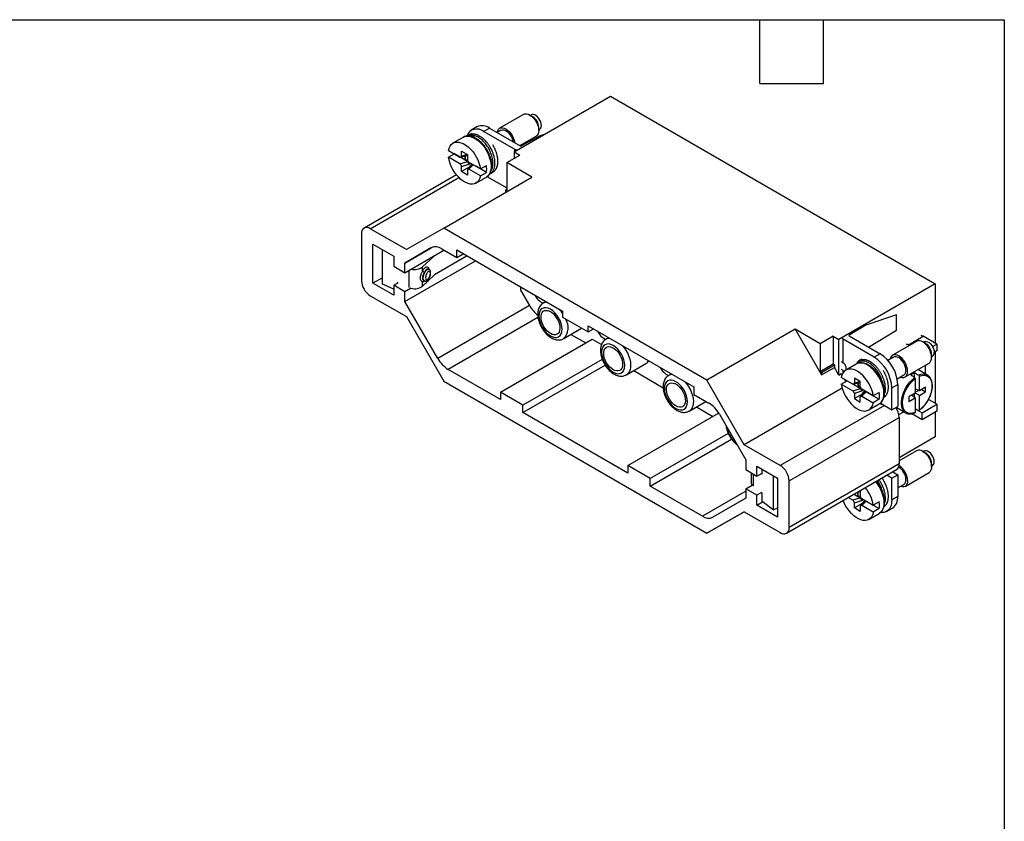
# Model space of a CAD drawing. Header units: millimetres. Extents: x 6 to 273, y 6 to 210.
# Tile 4 of 4: x 155 to 273, y 114 to 210. Entities that reach past the tile are written whole.
import ezdxf

# ---------------------------------------------------------------- set-up
doc = ezdxf.new("R2010")
doc.units = ezdxf.units.MM
doc.linetypes.add('SLD-Solid', pattern=[0])
doc.layers.add('TEXT', color=140, linetype='SLD-Solid', lineweight=25)

msp = doc.modelspace()

# ---------------------------------------------------------------- linework, layer by layer
for p, q in [((214.459, 193.768), (225.985, 200.421)), ((225.985, 200.421), (264.805, 178.011)), ((215.601, 198.236), (212.731, 196.58)), ((216.705, 197.958), (216.351, 198.162)), ((216.517, 198.188), (216.412, 198.127)), ((210.025, 196.749), (209.318, 196.341)), ((210.818, 196.192), (211.525, 196.601)), ((211.525, 196.601), (215.203, 194.477)), ((217.412, 196.325), (217.412, 196.733)), ((208.394, 195.519), (207.157, 194.805)), ((209.084, 195.788), (209.103, 195.801)), ((209.351, 195.956), (209.098, 195.81)), ((214.496, 194.069), (210.818, 196.192)), ((212.869, 196.341), (212.421, 196.083)), ((215.147, 194.51), (217.101, 195.638)), ((217.446, 195.633), (215.343, 194.476)), ((217.412, 196.395), (217.517, 196.456)), ((217.945, 195.78), (217.446, 195.633)), ((217.446, 195.633), (217.565, 195.561)), ((206.619, 193.935), (207.995, 193.141)), ((207.327, 193.527), (206.619, 193.119)), ((207.995, 192.325), (206.619, 193.119)), ((208.602, 192.79), (207.327, 193.527)), ((208.111, 193.12), (208.885, 193.378)), ((208.178, 193.852), (208.885, 193.444)), ((208.178, 193.24), (208.178, 193.852)), ((208.851, 193.464), (208.178, 193.24)), ((208.602, 192.79), (208.602, 193.284)), ((208.621, 193.29), (208.621, 192.801)), ((208.885, 193.444), (208.885, 192.831)), ((213.575, 192.482), (215.131, 193.38)), ((214.459, 193.768), (215.131, 193.38)), ((214.459, 193.768), (214.459, 192.992)), ((214.496, 194.069), (214.496, 193.789)), ((207.995, 192.325), (208.892, 192.623)), ((208.178, 192.015), (209.046, 192.304)), ((208.178, 191.402), (208.178, 192.015)), ((209.093, 191.931), (208.178, 191.402)), ((208.602, 192.79), (208.621, 192.801)), ((208.892, 192.623), (208.602, 192.79)), ((208.621, 192.801), (208.885, 192.842)), ((208.948, 192.642), (208.902, 192.615)), ((209.417, 192.203), (208.919, 191.705)), ((209.046, 192.304), (209.245, 192.419)), ((209.068, 192.522), (210.444, 191.728)), ((209.068, 191.705), (209.586, 192.223)), ((209.41, 192.325), (209.093, 191.931)), ((209.093, 191.931), (209.125, 191.912)), ((209.474, 192.287), (209.411, 192.197)), ((209.572, 192.228), (209.574, 192.23)), ((209.875, 192.056), (209.586, 192.223)), ((211.151, 191.319), (209.875, 192.056)), ((209.875, 192.056), (209.875, 192.056)), ((210.444, 191.728), (211.151, 192.136)), ((216.581, 190.747), (213.575, 192.482)), ((213.575, 192.482), (213.575, 189.134)), ((207.567, 191.03), (196.527, 184.657)), ((197.277, 184.582), (207.867, 190.696)), ((206.045, 184.665), (216.581, 190.747)), ((208.885, 190.994), (208.178, 191.402)), ((208.885, 191.607), (208.885, 190.994)), ((210.444, 190.911), (209.068, 191.705)), ((209.906, 190.041), (211.144, 190.756)), ((210.444, 190.911), (211.151, 191.319)), ((211.22, 190.82), (213.575, 189.46)), ((211.535, 191.097), (211.889, 191.301)), ((213.434, 189.216), (213.575, 189.297)), ((213.434, 189.216), (213.434, 188.931)), ((213.434, 189.216), (213.575, 189.134)), ((196.216, 183.97), (196.216, 178.417)), ((201.59, 182.092), (197.277, 184.582)), ((206.045, 184.665), (201.59, 182.092)), ((237.511, 166.5), (206.045, 184.665)), ((197.595, 182.725), (200.07, 181.296)), ((197.595, 178.07), (197.595, 182.725)), ((198.727, 177.952), (198.727, 182.071)), ((200.07, 181.296), (200.07, 180.112)), ((204.59, 182.323), (201.413, 180.489)), ((201.413, 180.489), (204.564, 182.309)), ((201.413, 179.336), (206.081, 182.031)), ((203.526, 180.024), (204.97, 181.39)), ((208.839, 181.337), (204.959, 179.097)), ((205.814, 182.185), (207.6, 181.154)), ((207.6, 182.052), (220.258, 174.745)), ((207.6, 181.154), (207.6, 182.052)), ((207.6, 181.154), (208.378, 181.603)), ((200.07, 180.112), (201.413, 179.336)), ((201.413, 175.898), (209.837, 180.761)), ((201.413, 179.336), (201.413, 180.489)), ((201.931, 177.563), (201.931, 179.636)), ((203.526, 179.541), (203.526, 180.024)), ((204.959, 179.093), (203.526, 177.738)), ((204.249, 179.76), (204.206, 179.775)), ((204.249, 179.76), (204.256, 179.757)), ((198.727, 178.724), (197.595, 178.07)), ((200.07, 176.642), (197.595, 178.07)), ((200.07, 177.377), (198.727, 177.952)), ((200.07, 177.826), (200.602, 178.133)), ((200.07, 177.826), (200.07, 176.642)), ((201.413, 177.05), (200.07, 177.826)), ((200.598, 178.131), (200.494, 178.175)), ((200.494, 178.175), (200.494, 178.07)), ((203.526, 177.738), (203.526, 178.222)), ((203.7, 178.361), (203.69, 178.361)), ((203.704, 178.361), (203.7, 178.361)), ((203.702, 178.362), (203.75, 178.345)), ((264.805, 178.011), (253.279, 171.357)), ((264.805, 178.011), (264.805, 170.903)), ((197.277, 176.58), (201.59, 174.09)), ((202.168, 177.486), (201.413, 177.05)), ((201.413, 175.898), (201.413, 177.05)), ((215.237, 177.643), (215.237, 177.265)), ((215.237, 177.265), (216.302, 175.42)), ((205.342, 169.093), (201.413, 175.898)), ((216.302, 175.42), (205.342, 169.093)), ((218.269, 175.893), (217.937, 175.702)), ((220.258, 174.745), (220.258, 174.01)), ((260.174, 174.313), (256.517, 173.077)), ((260.137, 174.332), (260.174, 174.313)), ((260.174, 172.475), (260.174, 174.313)), ((201.59, 174.09), (206.045, 166.374)), ((217.317, 173.964), (206.592, 167.773)), ((220.258, 174.01), (223.298, 172.255)), ((223.298, 172.99), (235.955, 165.683)), ((223.298, 172.255), (223.298, 172.99)), ((256.517, 173.077), (254.513, 171.863)), ((256.517, 173.077), (256.389, 173.148)), ((220.386, 171.458), (222.532, 172.697)), ((221.258, 171.961), (223.015, 170.947)), ((223.298, 172.255), (223.935, 172.622)), ((248.047, 172.582), (237.511, 166.5)), ((248.047, 172.582), (251.193, 167.132)), ((251.052, 170.847), (248.047, 172.582)), ((254.513, 171.863), (254.513, 171.784)), ((256.827, 170.448), (260.174, 172.475)), ((212.833, 165.068), (223.793, 171.396)), ((223.793, 171.396), (224.908, 170.752)), ((225.764, 171.566), (225.432, 171.375)), ((252.608, 171.745), (251.052, 170.847)), ((251.052, 170.847), (251.052, 167.499)), ((252.608, 171.745), (253.279, 171.357)), ((252.608, 171.745), (252.608, 168.397)), ((253.279, 167.111), (253.279, 171.357)), ((257.487, 169.251), (253.808, 171.375)), ((253.808, 168.558), (253.808, 171.375)), ((254.515, 171.783), (258.194, 169.659)), ((262.553, 171.131), (259.683, 169.475)), ((261.588, 170.72), (263.356, 171.74)), ((261.588, 170.72), (261.714, 170.647)), ((263.657, 170.853), (263.303, 171.057)), ((264.982, 170.801), (263.356, 171.74)), ((263.469, 171.083), (263.364, 171.022)), ((264.469, 170.505), (264.982, 170.801)), ((264.982, 170.801), (264.982, 169.985)), ((258.194, 169.659), (257.487, 169.251)), ((264.364, 169.22), (264.364, 169.628)), ((264.982, 169.985), (264.676, 169.808)), ((264.805, 169.883), (264.805, 163.718)), ((224.991, 168.985), (215.52, 163.517)), ((215.52, 162.619), (225.344, 168.291)), ((227.882, 167.131), (230.215, 168.478)), ((252.608, 168.397), (251.052, 167.499)), ((251.193, 167.418), (252.749, 168.316)), ((252.749, 168.316), (252.608, 168.397)), ((252.749, 168.316), (252.749, 168.03)), ((253.808, 168.558), (253.88, 168.516)), ((255.346, 168.414), (254.109, 167.7)), ((255.387, 168.437), (255.346, 168.414)), ((255.753, 168.847), (255.772, 168.86)), ((256.02, 169.015), (255.767, 168.868)), ((259.821, 169.237), (259.147, 168.848)), ((261.183, 166.877), (264.053, 168.533)), ((263.639, 168.167), (263.629, 168.288)), ((264.364, 169.29), (264.469, 169.351)), ((212.833, 164.17), (206.592, 167.773)), ((228.753, 167.634), (232.277, 165.6)), ((233.259, 167.239), (232.927, 167.048)), ((251.193, 167.418), (251.052, 167.499)), ((251.193, 167.132), (252.749, 168.03)), ((251.193, 167.418), (251.193, 167.132)), ((253.279, 167.111), (252.749, 168.03)), ((253.279, 167.111), (253.562, 167.275)), ((253.649, 167.124), (253.562, 167.275)), ((253.88, 167.577), (253.81, 167.618)), ((253.81, 167.428), (253.81, 167.618)), ((253.88, 167.577), (254.093, 167.699)), ((253.922, 167.558), (253.88, 167.577)), ((254.093, 167.699), (254.092, 167.69)), ((254.093, 168.148), (254.093, 167.699)), ((260.245, 166.652), (261.046, 167.115)), ((262.301, 166.826), (262.301, 167.36)), ((263.878, 167.093), (262.717, 167.762)), ((263.639, 168.167), (263.59, 168.266)), ((263.639, 167.231), (263.639, 168.167)), ((206.045, 166.374), (237.511, 148.209)), ((241.966, 158.784), (237.511, 166.5)), ((254.947, 166.036), (253.571, 166.83)), ((253.571, 166.014), (254.278, 166.422)), ((253.571, 166.014), (254.947, 165.22)), ((254.11, 166.325), (253.942, 166.616)), ((254.278, 166.422), (255.554, 165.686)), ((255.063, 166.016), (255.837, 166.274)), ((255.837, 166.339), (255.13, 166.747)), ((255.13, 166.747), (255.13, 166.135)), ((255.13, 166.135), (255.802, 166.359)), ((255.554, 166.179), (255.554, 165.686)), ((255.573, 166.186), (255.573, 165.696)), ((255.837, 165.727), (255.837, 166.339)), ((259.608, 165.577), (260.315, 165.985)), ((260.315, 165.985), (260.315, 163.372)), ((262.401, 166.678), (262.401, 164.943)), ((262.896, 165.229), (262.896, 166.964)), ((212.833, 165.068), (212.833, 164.17)), ((215.52, 163.517), (212.833, 165.068)), ((235.955, 165.683), (235.955, 164.785)), ((235.955, 164.785), (237.741, 163.754)), ((253.673, 165.543), (241.966, 158.784)), ((254.947, 165.22), (255.843, 165.519)), ((255.998, 165.199), (255.13, 164.91)), ((255.13, 164.91), (255.13, 164.298)), ((256.045, 164.826), (255.13, 164.298)), ((255.573, 165.696), (255.554, 165.686)), ((255.554, 165.686), (255.843, 165.519)), ((255.837, 165.737), (255.573, 165.696)), ((255.854, 165.511), (255.9, 165.537)), ((256.369, 165.098), (255.871, 164.6)), ((256.197, 165.314), (255.998, 165.199)), ((257.396, 164.623), (256.02, 165.417)), ((256.02, 164.6), (256.538, 165.118)), ((256.045, 164.826), (256.361, 165.22)), ((256.077, 164.807), (256.045, 164.826)), ((256.426, 165.182), (256.363, 165.092)), ((256.525, 165.125), (256.524, 165.123)), ((256.538, 165.118), (256.827, 164.951)), ((256.827, 164.951), (258.103, 164.214)), ((256.827, 164.951), (256.827, 164.951)), ((258.103, 165.031), (257.396, 164.623)), ((259.608, 162.964), (259.608, 165.577)), ((262.401, 164.943), (261.659, 164.514)), ((262.301, 164.442), (262.301, 164.885)), ((262.896, 165.229), (262.401, 165.458)), ((262.401, 165.059), (262.785, 165.28)), ((262.896, 164.657), (262.401, 164.943)), ((263.639, 165.657), (262.896, 165.229)), ((262.896, 164.657), (263.639, 165.086)), ((263.143, 165.372), (263.639, 165.086)), ((263.639, 165.086), (263.639, 165.657)), ((235.377, 162.804), (237.382, 163.961)), ((255.13, 164.298), (255.837, 163.889)), ((255.837, 163.889), (255.837, 164.502)), ((256.02, 164.6), (257.396, 163.806)), ((256.858, 162.937), (258.096, 163.651)), ((258.103, 164.214), (257.396, 163.806)), ((258.096, 163.651), (258.139, 163.678)), ((258.172, 163.715), (258.335, 163.621)), ((258.335, 163.699), (259.608, 162.964)), ((258.335, 163.621), (258.335, 163.699)), ((258.402, 163.66), (258.335, 163.621)), ((261.659, 164.514), (261.659, 163.943)), ((261.659, 163.943), (262.401, 164.371)), ((262.401, 164.371), (261.955, 164.686)), ((262.401, 164.371), (262.401, 162.636)), ((262.896, 162.922), (262.896, 164.657)), ((263.214, 162.595), (264.982, 163.616)), ((264.982, 163.616), (263.983, 164.193)), ((264.982, 163.616), (264.982, 162.799)), ((215.52, 162.619), (215.52, 163.517)), ((228.036, 155.394), (215.52, 162.619)), ((228.036, 156.292), (238.91, 162.57)), ((236.248, 163.307), (238.218, 162.17)), ((238.991, 162.434), (242.142, 156.976)), ((258.721, 163.476), (246.279, 156.294)), ((259.608, 162.964), (260.315, 163.372)), ((260.119, 163.259), (261.278, 162.589)), ((260.455, 162.39), (261.039, 162.727)), ((263.214, 161.779), (261.993, 162.483)), ((262.401, 163.065), (263.214, 162.595)), ((264.982, 162.799), (263.214, 161.779)), ((263.214, 161.779), (263.214, 162.595)), ((264.805, 162.697), (264.805, 159.721)), ((247.34, 154.457), (260.492, 162.049)), ((260.492, 162.049), (260.492, 156.497)), ((240.063, 160.133), (230.723, 154.741)), ((230.723, 153.843), (240.452, 159.459)), ((264.805, 159.721), (260.492, 157.231)), ((246.279, 156.294), (241.966, 158.784)), ((262.553, 158.067), (260.492, 156.877)), ((263.657, 157.788), (263.303, 157.992)), ((263.469, 158.018), (263.364, 157.957)), ((242.142, 156.976), (242.142, 155.824)), ((264.364, 156.155), (264.364, 156.564)), ((228.036, 156.292), (228.036, 155.394)), ((230.723, 154.741), (228.036, 156.292)), ((242.142, 155.824), (243.486, 155.048)), ((242.814, 155.436), (242.814, 154.211)), ((243.486, 156.232), (245.961, 154.804)), ((243.486, 155.048), (243.486, 156.232)), ((243.486, 155.048), (244.098, 155.402)), ((244.015, 155.354), (244.098, 155.289)), ((244.098, 155.289), (244.098, 155.879)), ((247.029, 148.217), (260.181, 155.81)), ((260.492, 156.497), (247.34, 148.904)), ((259.726, 155.547), (260.315, 155.207)), ((261.183, 153.812), (264.053, 155.469)), ((264.364, 156.225), (264.469, 156.286)), ((230.723, 153.843), (230.723, 154.741)), ((243.031, 155.311), (243.031, 153.837)), ((245.41, 155.122), (245.41, 151.003)), ((245.961, 154.804), (245.961, 150.149)), ((247.34, 148.904), (247.34, 154.457)), ((259.608, 154.798), (259.018, 155.139)), ((259.608, 154.798), (260.315, 155.207)), ((259.608, 152.186), (259.608, 154.798)), ((260.315, 155.207), (260.315, 152.594)), ((236.964, 150.24), (230.723, 153.843)), ((242.142, 153.23), (236.964, 150.24)), ((242.142, 153.538), (242.897, 153.973)), ((242.142, 153.538), (242.142, 152.385)), ((243.486, 152.762), (242.142, 153.538)), ((244.018, 153.069), (243.486, 152.762)), ((244.098, 153.003), (244.018, 153.065)), ((244.098, 152.023), (244.098, 153.003)), ((255.455, 153.082), (255.837, 153.209)), ((255.554, 152.621), (255.554, 153.115)), ((255.573, 152.632), (255.573, 153.121)), ((255.813, 153.288), (255.837, 153.274)), ((255.837, 153.274), (255.837, 152.662)), ((260.315, 153.628), (261.046, 154.05)), ((242.142, 152.385), (238.214, 150.116)), ((243.486, 151.578), (243.486, 152.762)), ((243.486, 151.578), (244.166, 151.97)), ((245.41, 151.003), (244.098, 152.023)), ((254.947, 152.155), (254.399, 152.472)), ((255.843, 152.454), (254.947, 152.155)), ((255.106, 152.88), (255.554, 152.621)), ((255.13, 151.845), (255.998, 152.135)), ((255.13, 151.233), (255.13, 151.845)), ((255.554, 152.621), (255.573, 152.632)), ((255.554, 152.621), (255.843, 152.454)), ((255.573, 152.632), (255.837, 152.673)), ((255.9, 152.472), (255.854, 152.446)), ((256.369, 152.034), (255.871, 151.536)), ((255.998, 152.135), (256.197, 152.25)), ((256.02, 152.352), (257.396, 151.558)), ((256.02, 151.536), (256.538, 152.053)), ((256.361, 152.155), (256.045, 151.761)), ((256.426, 152.118), (256.363, 152.028)), ((256.524, 152.059), (256.525, 152.06)), ((256.538, 152.053), (256.827, 151.886)), ((256.827, 151.886), (258.103, 151.15)), ((256.827, 151.886), (256.827, 151.886)), ((258.103, 151.966), (257.396, 151.558)), ((260.315, 152.594), (259.608, 152.186)), ((237.511, 148.209), (241.966, 150.782)), ((241.966, 150.781), (237.511, 148.209)), ((241.966, 150.782), (246.279, 148.292)), ((245.961, 150.149), (243.486, 151.578)), ((245.41, 151.003), (245.961, 151.239)), ((256.045, 151.761), (255.13, 151.233)), ((255.837, 150.825), (255.13, 151.233)), ((255.837, 151.437), (255.837, 150.825)), ((257.396, 150.742), (256.02, 151.536)), ((256.045, 151.761), (256.077, 151.742)), ((258.103, 151.15), (257.396, 150.742)), ((258.987, 150.812), (259.694, 151.22)), ((256.858, 149.872), (258.096, 150.586))]:
    msp.add_line(p, q)
at = {"flags": 128}
for points in [[(215.601, 198.236), (215.762, 198.296), (215.945, 198.303), (216.144, 198.258), (216.351, 198.162), (216.558, 198.019), (216.757, 197.834), (216.94, 197.615), (217.101, 197.37), (217.233, 197.109), (217.331, 196.84), (217.391, 196.576), (217.412, 196.325), (217.391, 196.098), (217.331, 195.903), (217.233, 195.748), (217.101, 195.638), (217.101, 195.638)], [(217.517, 196.456), (217.546, 196.475), (217.643, 196.581), (217.703, 196.73), (217.724, 196.913), (217.703, 197.121), (217.643, 197.34), (217.546, 197.557), (217.419, 197.762), (217.268, 197.94), (217.102, 198.083), (216.932, 198.181), (216.766, 198.23), (216.615, 198.225), (216.517, 198.188)], [(212.434, 196.076), (212.441, 196.12), (212.501, 196.315), (212.599, 196.47), (212.731, 196.58), (212.892, 196.639), (213.075, 196.646), (213.274, 196.601), (213.481, 196.505), (213.688, 196.362), (213.887, 196.178), (214.071, 195.959), (214.231, 195.714), (214.363, 195.452), (214.461, 195.184), (214.522, 194.919), (214.529, 194.866)], [(208.394, 195.519), (208.581, 195.601), (208.817, 195.645), (209.074, 195.636), (209.346, 195.573), (209.627, 195.459), (209.911, 195.295), (210.192, 195.085), (210.464, 194.834), (210.721, 194.546), (210.957, 194.229), (211.169, 193.888), (211.35, 193.531), (211.498, 193.166), (211.609, 192.8), (211.681, 192.441), (211.712, 192.098), (211.702, 191.776), (211.65, 191.483), (211.559, 191.226), (211.429, 191.009), (211.264, 190.838), (211.144, 190.756)], [(212.869, 196.341), (212.921, 196.367), (213.076, 196.399), (213.25, 196.378), (213.434, 196.306), (213.621, 196.187), (213.802, 196.025), (213.967, 195.828), (214.11, 195.605), (214.224, 195.368), (214.302, 195.126), (214.332, 194.98)], [(206.619, 193.935), (206.691, 194.211), (206.802, 194.448), (206.95, 194.643), (207.132, 194.79), (207.343, 194.887), (207.58, 194.931), (207.837, 194.921), (208.109, 194.859), (208.39, 194.745), (208.673, 194.581), (208.954, 194.371), (209.226, 194.12), (209.483, 193.832), (209.72, 193.515), (209.931, 193.174), (210.113, 192.817), (210.261, 192.452), (210.372, 192.086), (210.444, 191.728)], [(210.444, 190.911), (210.372, 190.635), (210.261, 190.398), (210.113, 190.203), (209.931, 190.056), (209.72, 189.96), (209.483, 189.916), (209.226, 189.925), (208.954, 189.987), (208.673, 190.102), (208.39, 190.266), (208.109, 190.475), (207.837, 190.727), (207.58, 191.014), (207.343, 191.332), (207.132, 191.672), (206.95, 192.029), (206.802, 192.394), (206.691, 192.76), (206.619, 193.119)], [(214.777, 193.951), (214.66, 193.991), (214.496, 194.069)], [(203.609, 178.683), (203.625, 178.87), (203.671, 179.073), (203.744, 179.273), (203.837, 179.456), (203.944, 179.606), (204.055, 179.711), (204.162, 179.763), (204.249, 179.76)], [(204.206, 179.775), (204.171, 179.782), (204.071, 179.761), (203.962, 179.684), (203.852, 179.559), (203.751, 179.394)], [(203.756, 178.343), (203.744, 178.347), (203.671, 178.41), (203.625, 178.525), (203.609, 178.683)], [(218.808, 172.069), (218.594, 172.217), (218.387, 172.406), (218.196, 172.63), (218.027, 172.881), (217.886, 173.15), (217.779, 173.427), (217.708, 173.702), (217.678, 173.966), (217.688, 174.208), (217.739, 174.42), (217.828, 174.595), (217.953, 174.725), (218.109, 174.806), (218.29, 174.836), (218.489, 174.813), (218.7, 174.738), (218.915, 174.614), (219.127, 174.445), (219.326, 174.238), (219.507, 173.999), (219.663, 173.738), (219.788, 173.463), (219.877, 173.186), (219.928, 172.915), (219.938, 172.661), (219.907, 172.433), (219.837, 172.239), (219.73, 172.086), (219.589, 171.98), (219.42, 171.924), (219.228, 171.92), (219.022, 171.969), (218.808, 172.069)], [(263.356, 171.74), (263.204, 171.811), (263.108, 171.836)], [(253.808, 171.375), (253.673, 171.469), (253.602, 171.54)], [(261.34, 170.816), (261.436, 170.79), (261.588, 170.72)], [(264.053, 168.533), (264.053, 168.533), (264.185, 168.643), (264.283, 168.798), (264.343, 168.993), (264.364, 169.22), (264.343, 169.471), (264.283, 169.735), (264.185, 170.004), (264.053, 170.266), (263.892, 170.511), (263.709, 170.73), (263.51, 170.914), (263.303, 171.057), (263.096, 171.153), (262.897, 171.198), (262.714, 171.191), (262.553, 171.131)], [(263.469, 171.083), (263.567, 171.121), (263.718, 171.125), (263.884, 171.077), (264.054, 170.978), (264.219, 170.836), (264.37, 170.657), (264.498, 170.453), (264.595, 170.235), (264.655, 170.016), (264.676, 169.809)], [(226.303, 167.742), (226.089, 167.89), (225.883, 168.079), (225.692, 168.303), (225.523, 168.554), (225.382, 168.823), (225.274, 169.1), (225.204, 169.376), (225.173, 169.639), (225.183, 169.881), (225.234, 170.093), (225.323, 170.268), (225.448, 170.398), (225.604, 170.479), (225.785, 170.509), (225.985, 170.486), (226.196, 170.411), (226.411, 170.287), (226.622, 170.118), (226.822, 169.911), (227.003, 169.672), (227.158, 169.411), (227.283, 169.136), (227.372, 168.859), (227.423, 168.588), (227.433, 168.334), (227.403, 168.106), (227.332, 167.912), (227.225, 167.759), (227.084, 167.653), (226.915, 167.597), (226.724, 167.593), (226.517, 167.642), (226.303, 167.742)], [(227.416, 170.612), (227.426, 170.602), (227.654, 170.314), (227.858, 170.001), (228.035, 169.67), (228.179, 169.33), (228.287, 168.988), (228.358, 168.652), (228.388, 168.33), (228.378, 168.03), (228.327, 167.758), (228.238, 167.522), (228.111, 167.326), (227.95, 167.175), (227.876, 167.128)], [(261.494, 167.563), (261.473, 167.814), (261.413, 168.079), (261.315, 168.347), (261.183, 168.609), (261.022, 168.854), (260.839, 169.073), (260.64, 169.258), (260.433, 169.401), (260.226, 169.497), (260.027, 169.542), (259.844, 169.534), (259.683, 169.475), (259.551, 169.365), (259.453, 169.21), (259.393, 169.015), (259.388, 168.987)], [(253.602, 168.722), (253.673, 168.652), (253.808, 168.558)], [(258.139, 163.678), (258.216, 163.733), (258.381, 163.905), (258.511, 164.121), (258.602, 164.379), (258.654, 164.671), (258.664, 164.993), (258.633, 165.337), (258.561, 165.695), (258.45, 166.061), (258.302, 166.426), (258.121, 166.783), (257.909, 167.124), (257.673, 167.441), (257.416, 167.729), (257.144, 167.98), (256.863, 168.19), (256.579, 168.354), (256.298, 168.469), (256.026, 168.531), (255.769, 168.54), (255.532, 168.496), (255.387, 168.437)], [(261.299, 167.676), (261.279, 167.902), (261.219, 168.142), (261.123, 168.383), (260.994, 168.614), (260.839, 168.825), (260.665, 169.006), (260.48, 169.148), (260.293, 169.244), (260.113, 169.29), (259.947, 169.284), (259.821, 169.237)], [(257.396, 164.623), (257.324, 164.981), (257.213, 165.347), (257.065, 165.712), (256.883, 166.069), (256.672, 166.41), (256.435, 166.727), (256.178, 167.015), (255.906, 167.266), (255.625, 167.476), (255.342, 167.64), (255.061, 167.754), (254.789, 167.817), (254.532, 167.826), (254.295, 167.782), (254.084, 167.685), (253.902, 167.538), (253.754, 167.344), (253.643, 167.106), (253.571, 166.83)], [(253.81, 167.618), (253.673, 167.714), (253.603, 167.784)], [(260.613, 166.865), (260.64, 166.855), (260.839, 166.81), (261.022, 166.817), (261.183, 166.877), (261.315, 166.986), (261.413, 167.141), (261.473, 167.336), (261.494, 167.563)], [(233.799, 163.415), (233.585, 163.563), (233.378, 163.752), (233.187, 163.976), (233.018, 164.227), (232.877, 164.496), (232.769, 164.773), (232.699, 165.049), (232.669, 165.312), (232.679, 165.554), (232.729, 165.766), (232.819, 165.941), (232.944, 166.071), (233.099, 166.153), (233.28, 166.182), (233.48, 166.159), (233.691, 166.084), (233.906, 165.96), (234.117, 165.791), (234.317, 165.584), (234.498, 165.345), (234.654, 165.084), (234.778, 164.809), (234.868, 164.532), (234.918, 164.261), (234.929, 164.007), (234.898, 163.779), (234.828, 163.585), (234.72, 163.432), (234.579, 163.326), (234.41, 163.27), (234.219, 163.266), (234.013, 163.315), (233.799, 163.415)], [(234.912, 166.285), (234.921, 166.275), (235.149, 165.987), (235.353, 165.674), (235.53, 165.343), (235.674, 165.003), (235.783, 164.661), (235.853, 164.325), (235.883, 164.003), (235.873, 163.703), (235.823, 163.431), (235.733, 163.195), (235.606, 162.999), (235.446, 162.848), (235.371, 162.801)], [(253.571, 166.014), (253.643, 165.655), (253.754, 165.29), (253.902, 164.924), (254.084, 164.568), (254.295, 164.227), (254.532, 163.909), (254.789, 163.622), (255.061, 163.371), (255.342, 163.161), (255.625, 162.997), (255.906, 162.883), (256.178, 162.82), (256.435, 162.811), (256.672, 162.855), (256.883, 162.952), (257.065, 163.099), (257.213, 163.293), (257.324, 163.531), (257.396, 163.806)], [(261.278, 162.589), (261.15, 162.68), (260.991, 162.852), (260.869, 163.07), (260.787, 163.329), (260.745, 163.622), (260.745, 163.943), (260.787, 164.285), (260.869, 164.639), (260.991, 164.998), (261.15, 165.353), (261.34, 165.697), (261.56, 166.021), (261.802, 166.318), (262.062, 166.581), (262.334, 166.804)], [(263.303, 157.993), (263.51, 157.85), (263.709, 157.665), (263.892, 157.446), (264.053, 157.201), (264.185, 156.939), (264.283, 156.671), (264.343, 156.406), (264.364, 156.155), (264.343, 155.928), (264.283, 155.733), (264.185, 155.578), (264.053, 155.469), (264.053, 155.469)], [(264.676, 156.744), (264.655, 156.951), (264.595, 157.17), (264.498, 157.388), (264.37, 157.592), (264.219, 157.771), (264.054, 157.914), (263.884, 158.012), (263.718, 158.06), (263.567, 158.056), (263.469, 158.018)], [(257.681, 154.367), (257.794, 154.221), (258.019, 153.891), (258.216, 153.542), (258.381, 153.18), (258.511, 152.813), (258.602, 152.45), (258.654, 152.098), (258.664, 151.764), (258.633, 151.456), (258.561, 151.181), (258.45, 150.943), (258.302, 150.749), (258.132, 150.609)], [(261.494, 154.499), (261.473, 154.272), (261.413, 154.077), (261.315, 153.922), (261.183, 153.812), (261.022, 153.753), (260.839, 153.745), (260.64, 153.79), (260.613, 153.8)], [(257.396, 150.742), (257.324, 150.466), (257.213, 150.228), (257.065, 150.034), (256.883, 149.887), (256.672, 149.79), (256.435, 149.746), (256.178, 149.755), (255.906, 149.818), (255.625, 149.932), (255.342, 150.096), (255.061, 150.306), (254.789, 150.557), (254.532, 150.845), (254.295, 151.162), (254.084, 151.503), (253.902, 151.86), (253.792, 152.122)], [(259.608, 152.186), (259.586, 151.849), (259.522, 151.545), (259.416, 151.279), (259.271, 151.056), (259.09, 150.88), (258.876, 150.757), (258.634, 150.687), (258.368, 150.673), (258.247, 150.684)], [(258.132, 150.609), (258.121, 150.601), (258.096, 150.586)]]:
    msp.add_lwpolyline(points, dxfattribs=at)
for centre, radius, start, end in [((215.897, 196.675), 1.516, 2.19671, 57.80329), ((210.648, 195.39), 1.495, 54.0761, 114.61344), ((209.993, 195.224), 1.272, 49.58443, 160.02939), ((215.274, 194.614), 0.154, 242.67325, 296.52987), ((208.601, 191.727), 2.582, 350.90306, 9.09694), ((196.863, 184.075), 0.655, 50.79671, 189.21404), ((205.082, 181.163), 1.257, 54.38183, 114.31395), ((202.579, 181.313), 1.598, 254.89773, 306.3017), ((203.901, 179.87), 0.5, 221.2409, 252.51413), ((198.519, 178.522), 2.305, 182.60548, 237.39452), ((202.592, 178.958), 1.536, 253.95593, 307.41755), ((203.705, 178.177), 0.185, 94.68269, 165.955), ((218.852, 177.655), 2.165, 207.08328, 244.96686), ((219.596, 177.261), 3.773, 209.20553, 232.24933), ((218.377, 174.915), 0.901, 88.42708, 119.399), ((216.898, 172.294), 4.017, 33.2499, 41.1903), ((219.046, 172.78), 1.88, 315.17736, 32.69241), ((226.347, 173.328), 2.165, 207.08328, 244.96686), ((254.53, 171.824), 0.0434, 112.85602, 249.53486), ((225.873, 170.588), 0.901, 88.42708, 119.399), ((262.842, 169.566), 1.523, 2.33255, 57.66745), ((255.727, 165.786), 4.592, 2.48735, 57.51265), ((264.194, 169.751), 0.485, 304.45505, 6.85713), ((208.501, 170.833), 3.607, 208.85561, 238.04533), ((229.766, 169.241), 0.885, 300.48101, 330.84027), ((253.632, 168.127), 0.461, 2.60548, 57.39452), ((255.02, 165.377), 4.592, 2.48735, 57.51265), ((233.843, 169.001), 2.165, 207.08328, 244.96686), ((233.368, 166.261), 0.901, 88.42708, 119.399), ((260.697, 167.61), 0.606, 305.12687, 6.18531), ((263.3, 165.127), 2.447, 114.09648, 125.89814), ((263.356, 166.071), 1.147, 62.9514, 117.77943), ((255.553, 164.623), 2.582, 350.90306, 9.09694), ((235.833, 160.694), 3.607, 28.85561, 58.04533), ((258.233, 161.951), 2.261, 2.4843, 34.79991), ((261.728, 163.376), 0.906, 240.23434, 260.58105), ((262.863, 157.379), 0.754, 54.38242, 114.30712), ((262.849, 156.506), 1.516, 2.19697, 57.79765), ((264.194, 156.686), 0.485, 304.45505, 6.85713), ((245.037, 154.352), 2.305, 2.60548, 57.39452), ((259.757, 156.416), 0.739, 305.01333, 6.29885), ((259.429, 154.531), 1.872, 2.44979, 57.75629), ((259.179, 154.39), 2.317, 2.69313, 55.90136), ((243.22, 154.215), 0.406, 180.60049, 216.78827), ((260.697, 154.546), 0.606, 305.12687, 6.18531), ((253.007, 150.826), 4.449, 9.46591, 39.43335), ((255.553, 151.558), 2.582, 350.90306, 9.09694), ((258.828, 152.439), 1.495, 305.38471, 5.92747), ((237.696, 151.262), 1.257, 234.38183, 294.31395), ((246.693, 148.799), 0.655, 230.79671, 9.21404)]:
    msp.add_arc(centre, radius, start, end)
for centre, major_axis, ratio, start_param, end_param in [((207.995, 193.345), (-0.134, 0.217), 0.576692, 2.3216529, 3.8924492), ((207.995, 192.12), (-0.134, 0.217), 0.576692, 3.8924492, 5.4632455), ((209.068, 192.726), (-0.134, 0.217), 0.576692, 0.7508565, 2.3216529), ((208.055, 192.14), (0.852, 0.468), 0.1871364, 0.0459012, 0.1129387), ((208.921, 192.429), (-0.103, 0.229), 0.33175, 3.9941638, 5.4979226), ((209.603, 192.036), (0.192, -0.161), 0.6308104, 2.1988237, 3.0870262), ((209.103, 191.536), (0.487, 0.684), 0.250493, 0.0239003, 0.0909378), ((209.068, 191.501), (-0.134, 0.217), 0.576692, 5.4632455, 7.0340418), ((257.926, 167.526), (33.228, -21.365), 0.0452224, 1.4668748, 1.4810972), ((257.926, 167.526), (36.908, -19.235), 0.0452478, 1.4613814, 1.4756038), ((254.947, 166.241), (-0.134, 0.217), 0.576692, 2.3216529, 3.8924492), ((254.947, 165.016), (-0.134, 0.217), 0.576692, 3.8924492, 5.4632455), ((256.02, 165.621), (-0.134, 0.217), 0.576692, 0.7508565, 2.3216529), ((255.007, 165.036), (0.852, 0.468), 0.1871364, 0.0459012, 0.1129387), ((255.873, 165.324), (-0.103, 0.229), 0.33175, 3.9941638, 5.4979226), ((256.555, 164.931), (0.192, -0.161), 0.6308104, 2.1988237, 3.0870262), ((256.055, 164.431), (0.487, 0.684), 0.250493, 0.0239003, 0.0909378), ((256.02, 164.396), (-0.134, 0.217), 0.576692, 5.4632455, 7.0340418), ((257.926, 167.526), (36.908, -19.235), 0.0452478, 4.8574724, 4.8689568), ((254.947, 151.951), (-0.134, 0.217), 0.576692, 3.8924492, 5.4632455), ((256.02, 152.556), (-0.134, 0.217), 0.576692, 0.7508565, 2.3216529), ((255.007, 151.971), (0.852, 0.468), 0.1871364, 0.0459012, 0.1129387), ((255.873, 152.26), (-0.103, 0.229), 0.33175, 3.9941638, 5.4979226), ((256.555, 151.866), (0.192, -0.161), 0.6308104, 2.1988237, 3.0870262), ((256.055, 151.366), (0.487, 0.684), 0.250493, 0.0239003, 0.0909378), ((256.02, 151.332), (-0.134, 0.217), 0.576692, 5.4632455, 7.0340418)]:
    msp.add_ellipse(centre, major_axis=major_axis, ratio=ratio, start_param=start_param, end_param=end_param)
for points, knots in [([(211.256, 190.851), (211.321, 190.899), (211.469, 191.01), (211.611, 191.251), (211.702, 191.488), (211.755, 191.709), (211.787, 191.953), (211.79, 192.278), (211.741, 192.675), (211.628, 193.126), (211.444, 193.603), (211.2, 194.063), (210.923, 194.469), (210.637, 194.805), (210.351, 195.077), (210.096, 195.272), (209.875, 195.409), (209.676, 195.511), (209.464, 195.594), (209.226, 195.654), (208.966, 195.678), (208.673, 195.65), (208.491, 195.565), (208.394, 195.519)], [0, 0, 0, 0, 0.04439116, 0.10065231, 0.14201379, 0.16865444, 0.20666463, 0.25477898, 0.30971016, 0.36943269, 0.43398826, 0.49854674, 0.55811086, 0.61273624, 0.66297705, 0.7113233, 0.74271416, 0.77343244, 0.81019205, 0.84637694, 0.89005055, 0.94126982, 1, 1, 1, 1]), ([(209.098, 195.81), (209.035, 195.773), (208.965, 195.733), (208.915, 195.667), (208.91, 195.661)], [0, 0, 0, 0, 0.9059279, 1, 1, 1, 1]), ([(209.103, 195.801), (209.122, 195.817), (209.166, 195.851), (209.249, 195.878), (209.338, 195.903), (209.433, 195.918), (209.531, 195.923), (209.633, 195.919), (209.731, 195.907), (209.841, 195.884), (209.947, 195.853), (210.061, 195.81), (210.169, 195.762), (210.292, 195.697), (210.494, 195.573), (210.769, 195.36), (211.02, 195.105), (211.183, 194.911), (211.27, 194.8), (211.354, 194.686), (211.434, 194.568), (211.512, 194.447), (211.586, 194.323), (211.634, 194.235), (211.67, 194.168), (211.714, 194.083), (211.775, 193.957), (211.843, 193.799), (211.906, 193.639), (211.97, 193.451), (212.058, 193.143), (212.132, 192.759), (212.136, 192.47), (212.138, 192.341)], [0, 0, 0, 0, 0.0216412, 0.048302, 0.0749618, 0.1016206, 0.1282785, 0.1549356, 0.1815918, 0.202518, 0.2369444, 0.2592252, 0.2848815, 0.313913, 0.3463192, 0.4274493, 0.5085764, 0.5317874, 0.5549982, 0.5782088, 0.6014192, 0.6246293, 0.6478391, 0.6710488, 0.6726933, 0.6846234, 0.7168496, 0.7399608, 0.7677346, 0.8001702, 0.8372666, 0.927192, 1, 1, 1, 1]), ([(211.722, 191.582), (211.763, 191.65), (211.876, 191.839), (211.939, 192.268), (211.915, 192.827), (211.771, 193.435), (211.52, 194.038), (211.183, 194.591), (210.784, 195.066), (210.346, 195.435), (209.899, 195.671), (209.491, 195.738), (209.231, 195.726), (209.138, 195.655), (209.138, 195.655)], [0, 0, 0, 0, 0.052726, 0.1461317, 0.2395375, 0.3361806, 0.4328237, 0.5262294, 0.6196352, 0.7162783, 0.8129214, 0.9063271, 0.9997329, 1, 1, 1, 1]), ([(211.897, 194.597), (211.902, 194.589), (211.942, 194.525), (211.983, 194.449), (212.025, 194.37), (212.044, 194.333), (212.089, 194.242), (212.17, 194.07), (212.282, 193.789), (212.372, 193.498), (212.431, 193.235), (212.465, 193.035), (212.484, 192.854), (212.493, 192.692), (212.492, 192.593), (212.491, 192.545)], [0, 0, 0, 0, 0.0119686, 0.0993633, 0.1127803, 0.1306512, 0.152976, 0.24665, 0.3803616, 0.5540712, 0.6583071, 0.7550189, 0.8442055, 0.9258661, 1, 1, 1, 1]), ([(212.138, 192.341), (212.126, 192.2), (212.104, 191.923), (211.98, 191.571), (211.821, 191.328), (211.677, 191.193), (211.601, 191.138), (211.567, 191.116), (211.55, 191.106), (211.54, 191.1), (211.535, 191.097)], [0, 0, 0, 0, 0.253178, 0.4941063, 0.7488874, 0.8917293, 0.9546064, 0.9710758, 0.9875452, 1, 1, 1, 1]), ([(212.491, 192.545), (212.48, 192.404), (212.458, 192.127), (212.365, 191.865), (212.278, 191.696), (212.202, 191.577), (212.096, 191.454), (211.986, 191.363), (211.917, 191.317), (211.891, 191.302), (211.889, 191.301)], [0, 0, 0, 0, 0.2531104, 0.4939619, 0.5571205, 0.6594943, 0.8038618, 0.9282931, 0.9947806, 1, 1, 1, 1]), ([(212.052, 191.423), (212.065, 191.432), (212.135, 191.482), (212.226, 191.598), (212.324, 191.747), (212.414, 191.936), (212.483, 192.127), (212.5, 192.295), (212.505, 192.347)], [0, 0, 0, 0, 0.0497709, 0.2672219, 0.4390505, 0.5734391, 0.8682916, 1, 1, 1, 1]), ([(203.526, 178.222), (203.513, 178.225), (203.488, 178.232), (203.45, 178.255), (203.414, 178.288), (203.379, 178.33), (203.332, 178.406), (203.283, 178.529), (203.262, 178.711), (203.283, 178.912), (203.337, 179.101), (203.4, 179.268), (203.462, 179.408), (203.505, 179.497), (203.526, 179.541)], [0, 0, 0, 0, 0.0476612, 0.0956632, 0.1445285, 0.1947526, 0.2467923, 0.3745526, 0.5002049, 0.6256441, 0.7535499, 0.8391154, 0.9205061, 1, 1, 1, 1]), ([(203.751, 179.394), (203.743, 179.378), (203.726, 179.346), (203.698, 179.293), (203.665, 179.232), (203.624, 179.153), (203.581, 179.057), (203.544, 178.962), (203.518, 178.874), (203.501, 178.797), (203.499, 178.745), (203.498, 178.722)], [0, 0, 0, 0, 0.0696253, 0.1485006, 0.2367399, 0.3426536, 0.4965175, 0.6498209, 0.7578873, 0.8889375, 1, 1, 1, 1]), ([(203.526, 179.541), (203.565, 179.609), (203.643, 179.747), (203.775, 179.9), (203.907, 180.004), (204.03, 180.043), (204.137, 180.022), (204.216, 179.93), (204.26, 179.84), (204.266, 179.769), (204.266, 179.762)], [0, 0, 0, 0, 0.1405111, 0.2811684, 0.421608, 0.5623421, 0.7027818, 0.843516, 0.9840326, 1, 1, 1, 1]), ([(203.75, 178.345), (203.798, 178.335), (203.884, 178.318), (204.03, 178.368), (204.156, 178.465), (204.276, 178.621), (204.381, 178.817), (204.457, 179.046), (204.491, 179.266), (204.484, 179.461), (204.427, 179.612), (204.346, 179.712), (204.283, 179.743), (204.249, 179.76)], [0, 0, 0, 0, 0.0837649, 0.1532526, 0.259662, 0.3503598, 0.450682, 0.5702033, 0.6714935, 0.770045, 0.8652988, 0.9278024, 1, 1, 1, 1]), ([(204.457, 179.263), (204.457, 179.282), (204.456, 179.318), (204.449, 179.367), (204.435, 179.419), (204.412, 179.469), (204.362, 179.517), (204.281, 179.524), (204.17, 179.452), (204.059, 179.314), (203.979, 179.154), (203.929, 179.012), (203.903, 178.908), (203.887, 178.809), (203.885, 178.75), (203.884, 178.721)], [0, 0, 0, 0, 0.0401675, 0.0800826, 0.1203851, 0.1853817, 0.2506895, 0.3803011, 0.5000466, 0.6197921, 0.7494036, 0.8144004, 0.8797084, 0.9397784, 1, 1, 1, 1]), ([(203.884, 178.721), (203.884, 178.473), (204.012, 178.393), (204.329, 178.693), (204.457, 179.015), (204.457, 179.263)], [0, 0, 0, 0, 0.5, 0.5, 1, 1, 1, 1]), ([(203.498, 178.722), (203.503, 178.673), (203.513, 178.57), (203.578, 178.452), (203.648, 178.381), (203.691, 178.37), (203.703, 178.367)], [0, 0, 0, 0, 0.2797736, 0.581989, 0.8823844, 1, 1, 1, 1]), ([(203.775, 178.341), (203.757, 178.326), (203.722, 178.296), (203.67, 178.262), (203.62, 178.238), (203.572, 178.223), (203.541, 178.222), (203.526, 178.222)], [0, 0, 0, 0, 0.2021514, 0.400915, 0.5985921, 0.7975219, 1, 1, 1, 1]), ([(217.937, 175.695), (217.901, 175.675), (217.792, 175.616), (217.644, 175.472), (217.498, 175.274), (217.391, 175.049), (217.318, 174.8), (217.282, 174.532), (217.281, 174.255), (217.31, 173.976), (217.367, 173.701), (217.44, 173.454), (217.522, 173.235), (217.619, 173.012), (217.703, 172.859), (217.753, 172.767)], [0, 0, 0, 0, 0.0424362, 0.1293931, 0.2114373, 0.2960402, 0.3828311, 0.4703577, 0.5569601, 0.6410573, 0.7212465, 0.8006759, 0.8582478, 0.9147202, 1, 1, 1, 1]), ([(218.808, 174.968), (218.047, 175.407), (217.429, 175.051), (217.429, 173.293), (218.047, 172.223), (218.808, 171.784)], [0, 0, 0, 0, 0.5, 0.5, 1, 1, 1, 1]), ([(218.808, 171.784), (219.569, 171.344), (220.187, 171.701), (220.187, 173.459), (219.569, 174.529), (218.808, 174.968)], [0, 0, 0, 0, 0.5, 0.5, 1, 1, 1, 1]), ([(217.753, 172.767), (217.815, 172.666), (217.902, 172.524), (218.048, 172.327), (218.178, 172.167), (218.343, 171.991), (218.525, 171.824), (218.722, 171.671), (218.932, 171.538), (219.151, 171.43), (219.378, 171.35), (219.61, 171.304), (219.842, 171.294), (220.07, 171.327), (220.252, 171.382), (220.346, 171.44), (220.375, 171.458)], [0, 0, 0, 0, 0.0963677, 0.1357863, 0.2008465, 0.2678927, 0.339385, 0.413545, 0.4897642, 0.5675611, 0.6463769, 0.7256564, 0.804971, 0.8843526, 0.9645673, 1, 1, 1, 1]), ([(225.432, 171.368), (225.396, 171.348), (225.287, 171.289), (225.139, 171.145), (224.993, 170.947), (224.886, 170.722), (224.814, 170.473), (224.777, 170.205), (224.776, 169.928), (224.805, 169.649), (224.862, 169.374), (224.935, 169.127), (225.017, 168.908), (225.115, 168.685), (225.198, 168.532), (225.249, 168.44)], [0, 0, 0, 0, 0.0424362, 0.12939311, 0.21143734, 0.29604023, 0.3828311, 0.47035774, 0.55696009, 0.64105731, 0.72124655, 0.80067592, 0.85824783, 0.91472017, 1, 1, 1, 1]), ([(226.303, 170.641), (225.542, 171.08), (224.924, 170.724), (224.924, 168.966), (225.542, 167.896), (226.303, 167.457)], [0, 0, 0, 0, 0.5, 0.5, 1, 1, 1, 1]), ([(226.303, 167.457), (227.064, 167.017), (227.682, 167.374), (227.682, 169.132), (227.064, 170.202), (226.303, 170.641)], [0, 0, 0, 0, 0.5, 0.5, 1, 1, 1, 1]), ([(225.249, 168.44), (225.31, 168.339), (225.397, 168.197), (225.543, 168), (225.674, 167.84), (225.839, 167.664), (226.02, 167.497), (226.217, 167.344), (226.427, 167.211), (226.647, 167.103), (226.874, 167.023), (227.105, 166.977), (227.338, 166.967), (227.566, 167), (227.747, 167.055), (227.841, 167.113), (227.87, 167.131)], [0, 0, 0, 0, 0.0963677, 0.1357863, 0.2008465, 0.2678927, 0.339385, 0.413545, 0.4897642, 0.5675611, 0.6463769, 0.7256564, 0.804971, 0.8843526, 0.9645673, 1, 1, 1, 1]), ([(255.767, 168.868), (255.707, 168.827), (255.575, 168.735), (255.448, 168.591), (255.401, 168.471), (255.391, 168.446)], [0, 0, 0, 0, 0.388062, 0.86997, 1, 1, 1, 1]), ([(258.141, 163.689), (258.23, 163.755), (258.403, 163.881), (258.563, 164.146), (258.654, 164.383), (258.707, 164.604), (258.739, 164.848), (258.742, 165.174), (258.693, 165.57), (258.58, 166.021), (258.396, 166.498), (258.152, 166.959), (257.875, 167.364), (257.589, 167.7), (257.302, 167.973), (257.048, 168.167), (256.827, 168.305), (256.628, 168.407), (256.416, 168.489), (256.178, 168.549), (255.918, 168.573), (255.643, 168.548), (255.477, 168.472), (255.396, 168.434)], [0, 0, 0, 0, 0.0600143, 0.1159338, 0.1570441, 0.1835229, 0.2213023, 0.2691244, 0.323722, 0.3830818, 0.4472453, 0.5114117, 0.5706141, 0.6249077, 0.6748434, 0.722896, 0.7540963, 0.784628, 0.8211643, 0.8571295, 0.9005378, 0.951446, 1, 1, 1, 1]), ([(258.478, 166.255), (258.461, 166.334), (258.401, 166.615), (258.185, 167.098), (257.853, 167.649), (257.453, 168.124), (257.014, 168.494), (256.57, 168.726), (256.152, 168.809), (255.798, 168.728), (255.581, 168.609), (255.518, 168.486), (255.516, 168.481)], [0, 0, 0, 0, 0.0472725, 0.1678468, 0.2843821, 0.4009173, 0.5214916, 0.6420659, 0.7586012, 0.8751364, 0.9957108, 1, 1, 1, 1]), ([(255.772, 168.86), (255.791, 168.875), (255.835, 168.909), (255.918, 168.936), (256.007, 168.962), (256.102, 168.976), (256.2, 168.982), (256.302, 168.978), (256.4, 168.965), (256.51, 168.943), (256.616, 168.912), (256.73, 168.868), (256.838, 168.82), (256.961, 168.755), (257.163, 168.632), (257.438, 168.419), (257.689, 168.163), (257.852, 167.969), (257.939, 167.859), (258.023, 167.744), (258.103, 167.627), (258.181, 167.505), (258.255, 167.381), (258.303, 167.294), (258.339, 167.226), (258.383, 167.141), (258.444, 167.015), (258.512, 166.857), (258.575, 166.697), (258.639, 166.509), (258.727, 166.202), (258.801, 165.817), (258.805, 165.529), (258.807, 165.4)], [0, 0, 0, 0, 0.0216412, 0.048302, 0.0749618, 0.1016206, 0.1282785, 0.1549356, 0.1815918, 0.202518, 0.2369444, 0.2592252, 0.2848815, 0.313913, 0.3463192, 0.4274493, 0.5085764, 0.5317874, 0.5549982, 0.5782088, 0.6014192, 0.6246293, 0.6478391, 0.6710488, 0.6726933, 0.6846234, 0.7168496, 0.7399608, 0.7677346, 0.8001702, 0.8372666, 0.927192, 1, 1, 1, 1]), ([(258.566, 167.655), (258.571, 167.647), (258.611, 167.584), (258.652, 167.508), (258.694, 167.428), (258.713, 167.392), (258.758, 167.301), (258.839, 167.129), (258.951, 166.848), (259.041, 166.556), (259.101, 166.294), (259.134, 166.093), (259.153, 165.912), (259.162, 165.75), (259.161, 165.651), (259.16, 165.604)], [0, 0, 0, 0, 0.0119686, 0.0993633, 0.1127803, 0.1306512, 0.152976, 0.24665, 0.3803616, 0.5540712, 0.6583071, 0.7550189, 0.8442055, 0.9258661, 1, 1, 1, 1]), ([(262.896, 166.964), (263.318, 167.139), (263.704, 167.119), (264.263, 166.699), (264.416, 166.312), (264.416, 165.329), (264.263, 164.765), (263.704, 163.699), (263.318, 163.234), (262.896, 162.922)], [0, 0, 0, 0, 0.25, 0.25, 0.5, 0.5, 0.75, 0.75, 1, 1, 1, 1]), ([(232.927, 167.041), (232.892, 167.021), (232.782, 166.962), (232.635, 166.818), (232.489, 166.62), (232.381, 166.395), (232.309, 166.146), (232.273, 165.878), (232.271, 165.601), (232.301, 165.322), (232.357, 165.047), (232.431, 164.8), (232.513, 164.581), (232.61, 164.358), (232.694, 164.205), (232.744, 164.113)], [0, 0, 0, 0, 0.0424362, 0.12939311, 0.21143734, 0.29604023, 0.3828311, 0.47035774, 0.55696009, 0.64105731, 0.72124655, 0.80067592, 0.85824783, 0.91472017, 1, 1, 1, 1]), ([(233.799, 166.314), (233.038, 166.753), (232.42, 166.397), (232.42, 164.639), (233.038, 163.569), (233.799, 163.13)], [0, 0, 0, 0, 0.5, 0.5, 1, 1, 1, 1]), ([(233.799, 163.13), (234.56, 162.69), (235.177, 163.047), (235.177, 164.805), (234.56, 165.875), (233.799, 166.314)], [0, 0, 0, 0, 0.5, 0.5, 1, 1, 1, 1]), ([(260.881, 163.78), (260.881, 164.271), (261.035, 164.836), (261.593, 165.901), (261.979, 166.366), (262.401, 166.678)], [0, 0, 0, 0, 0.5, 0.5, 1, 1, 1, 1]), ([(262.401, 166.678), (262.401, 166.688), (262.4, 166.698), (262.397, 166.709), (262.395, 166.719), (262.391, 166.73), (262.386, 166.74), (262.381, 166.751), (262.375, 166.761), (262.369, 166.77), (262.363, 166.779), (262.355, 166.787), (262.348, 166.794), (262.343, 166.798), (262.339, 166.801), (262.334, 166.804)], [0, 0, 0, 0, 0.00003428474, 0.00003428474, 0.00003428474, 0.00006856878, 0.00006856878, 0.00006856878, 0.00010284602, 0.00010284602, 0.00010284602, 0.00013690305, 0.00013690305, 0.00013690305, 0.00015742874, 0.00015742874, 0.00015742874, 0.00015742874]), ([(262.822, 167.086), (262.83, 167.082), (262.838, 167.075), (262.846, 167.068), (262.854, 167.061), (262.862, 167.053), (262.868, 167.044), (262.874, 167.034), (262.88, 167.024), (262.885, 167.014), (262.889, 167.004), (262.892, 166.993), (262.894, 166.983), (262.895, 166.977), (262.896, 166.97), (262.896, 166.964)], [0, 0, 0, 0, 0.00003359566, 0.00003359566, 0.00003359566, 0.00006717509, 0.00006717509, 0.00006717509, 0.00010099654, 0.00010099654, 0.00010099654, 0.00013513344, 0.00013513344, 0.00013513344, 0.00015742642, 0.00015742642, 0.00015742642, 0.00015742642]), ([(262.876, 162.88), (262.989, 162.969), (263.217, 163.148), (263.523, 163.489), (263.781, 163.841), (263.979, 164.176), (264.126, 164.478), (264.231, 164.738), (264.302, 164.952), (264.356, 165.148), (264.404, 165.371), (264.444, 165.662), (264.449, 165.982), (264.414, 166.287), (264.355, 166.45), (264.328, 166.528)], [0, 0, 0, 0, 0.1070178, 0.2144052, 0.3105779, 0.3955374, 0.4692843, 0.5318177, 0.5831355, 0.6232342, 0.673646, 0.7452429, 0.8387508, 0.923413, 1, 1, 1, 1]), ([(264.328, 166.528), (264.321, 166.55), (264.28, 166.687), (264.14, 166.897), (263.968, 167.025), (263.877, 167.093)], [0, 0, 0, 0, 0.0814986, 0.516096, 1, 1, 1, 1]), ([(259.16, 165.604), (259.149, 165.462), (259.127, 165.185), (259.034, 164.924), (258.947, 164.755), (258.871, 164.636), (258.775, 164.521), (258.695, 164.458), (258.663, 164.433)], [0, 0, 0, 0, 0.2816968, 0.5497501, 0.6200419, 0.7339777, 0.8946502, 1, 1, 1, 1]), ([(258.721, 164.482), (258.734, 164.491), (258.804, 164.541), (258.895, 164.657), (258.993, 164.805), (259.083, 164.994), (259.151, 165.183), (259.168, 165.349), (259.173, 165.398)], [0, 0, 0, 0, 0.050112, 0.2690531, 0.4420592, 0.5773687, 0.8742417, 1, 1, 1, 1]), ([(258.807, 165.4), (258.8, 165.254), (258.792, 165.079), (258.741, 164.938), (258.733, 164.914)], [0, 0, 0, 0, 0.8325499, 1, 1, 1, 1]), ([(232.744, 164.113), (232.806, 164.012), (232.893, 163.87), (233.038, 163.673), (233.169, 163.513), (233.334, 163.337), (233.515, 163.17), (233.712, 163.017), (233.922, 162.884), (234.142, 162.776), (234.369, 162.696), (234.6, 162.65), (234.833, 162.64), (235.061, 162.673), (235.242, 162.728), (235.337, 162.786), (235.366, 162.804)], [0, 0, 0, 0, 0.0963677, 0.1357863, 0.2008465, 0.2678927, 0.339385, 0.413545, 0.4897642, 0.5675611, 0.6463769, 0.7256564, 0.804971, 0.8843526, 0.9645673, 1, 1, 1, 1]), ([(262.401, 162.636), (261.979, 162.461), (261.593, 162.481), (261.035, 162.901), (260.881, 163.288), (260.881, 163.78)], [0, 0, 0, 0, 0.5, 0.5, 1, 1, 1, 1]), ([(261.278, 162.589), (261.357, 162.547), (261.457, 162.493), (261.575, 162.484), (261.6, 162.482)], [0, 0, 0, 0, 0.7928303, 1, 1, 1, 1]), ([(261.6, 162.482), (261.667, 162.471), (261.826, 162.447), (262.091, 162.482), (262.287, 162.557), (262.379, 162.592)], [0, 0, 0, 0, 0.282864, 0.6649638, 1, 1, 1, 1]), ([(262.364, 162.587), (262.368, 162.587), (262.379, 162.586), (262.392, 162.597), (262.4, 162.615), (262.401, 162.63), (262.401, 162.636)], [0, 0, 0, 0, 0.1829898, 0.4885845, 0.7969764, 1, 1, 1, 1]), ([(262.896, 162.922), (262.896, 162.912), (262.895, 162.904), (262.892, 162.896), (262.889, 162.889), (262.885, 162.883), (262.879, 162.878), (262.874, 162.874), (262.868, 162.871), (262.86, 162.87), (262.853, 162.868), (262.845, 162.869), (262.837, 162.871), (262.832, 162.873), (262.827, 162.875), (262.822, 162.877)], [0, 0, 0, 0, 0.00003428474, 0.00003428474, 0.00003428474, 0.00006856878, 0.00006856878, 0.00006856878, 0.00010284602, 0.00010284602, 0.00010284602, 0.00013690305, 0.00013690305, 0.00013690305, 0.00015742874, 0.00015742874, 0.00015742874, 0.00015742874]), ([(239.796, 161.041), (239.798, 161.024), (239.808, 160.918), (239.854, 160.719), (239.926, 160.473), (240.008, 160.254), (240.105, 160.031), (240.189, 159.878), (240.239, 159.786)], [0, 0, 0, 0, 0.0405702, 0.2549107, 0.4672201, 0.621106, 0.7720527, 1, 1, 1, 1]), ([(240.93, 159.076), (240.882, 159.118), (240.787, 159.201), (240.657, 159.348), (240.495, 159.55), (240.312, 159.828), (240.134, 160.184), (240.019, 160.494), (239.983, 160.676), (239.97, 160.739)], [0, 0, 0, 0, 0.1052813, 0.2046838, 0.3029754, 0.5001455, 0.6975813, 0.8947512, 1, 1, 1, 1]), ([(240.239, 159.786), (240.301, 159.685), (240.388, 159.543), (240.534, 159.346), (240.664, 159.186), (240.83, 159.011), (240.977, 158.872), (241.072, 158.8), (241.103, 158.776)], [0, 0, 0, 0, 0.2572407, 0.3624635, 0.5361331, 0.7151041, 0.9059431, 1, 1, 1, 1]), ([(258.134, 150.619), (258.226, 150.686), (258.401, 150.813), (258.563, 151.081), (258.654, 151.319), (258.707, 151.539), (258.739, 151.783), (258.742, 152.109), (258.693, 152.506), (258.58, 152.956), (258.396, 153.434), (258.15, 153.892), (257.934, 154.222), (257.798, 154.379), (257.766, 154.416)], [0, 0, 0, 0, 0.1045256, 0.1992082, 0.2688159, 0.3136497, 0.3776175, 0.4585897, 0.551034, 0.6515417, 0.760183, 0.8688292, 0.9690703, 1, 1, 1, 1]), ([(258.478, 153.19), (258.461, 153.269), (258.401, 153.55), (258.203, 154.007), (257.989, 154.339), (257.893, 154.489)], [0, 0, 0, 0, 0.1773895, 0.629843, 1, 1, 1, 1]), ([(258.079, 154.596), (258.087, 154.585), (258.122, 154.534), (258.181, 154.44), (258.255, 154.317), (258.303, 154.229), (258.339, 154.161), (258.383, 154.077), (258.444, 153.95), (258.512, 153.792), (258.575, 153.633), (258.639, 153.445), (258.727, 153.137), (258.801, 152.753), (258.805, 152.464), (258.807, 152.335)], [0, 0, 0, 0, 0.0170159, 0.0742569, 0.1314974, 0.1887372, 0.1927929, 0.2222151, 0.3016917, 0.3586887, 0.4271847, 0.5071777, 0.5986652, 0.8204403, 1, 1, 1, 1]), ([(258.432, 154.8), (258.447, 154.779), (258.499, 154.704), (258.582, 154.568), (258.652, 154.443), (258.694, 154.363), (258.713, 154.327), (258.758, 154.236), (258.839, 154.064), (258.951, 153.783), (259.041, 153.491), (259.101, 153.229), (259.134, 153.029), (259.153, 152.848), (259.162, 152.686), (259.161, 152.587), (259.16, 152.539)], [0, 0, 0, 0, 0.0312601, 0.1099831, 0.188708, 0.2007941, 0.2168922, 0.2370023, 0.3213837, 0.4418309, 0.5983082, 0.6922037, 0.7793214, 0.8596606, 0.9332204, 1, 1, 1, 1]), ([(259.16, 152.539), (259.149, 152.398), (259.127, 152.121), (259.034, 151.859), (258.947, 151.69), (258.871, 151.572), (258.775, 151.456), (258.695, 151.393), (258.663, 151.368)], [0, 0, 0, 0, 0.28169676, 0.54975008, 0.62004186, 0.73397775, 0.89465016, 1, 1, 1, 1]), ([(258.721, 151.417), (258.734, 151.426), (258.804, 151.476), (258.895, 151.592), (258.993, 151.74), (259.083, 151.93), (259.152, 152.121), (259.169, 152.289), (259.174, 152.341)], [0, 0, 0, 0, 0.0497709, 0.2672219, 0.4390505, 0.5734391, 0.8682916, 1, 1, 1, 1]), ([(258.807, 152.335), (258.8, 152.189), (258.792, 152.014), (258.741, 151.873), (258.733, 151.85)], [0, 0, 0, 0, 0.83254991, 1, 1, 1, 1])]:
    msp.add_open_spline(points, degree=3, knots=knots)
at = {"layer": 'TEXT'}
for p, q in [((6.35, 209.55), (273.05, 209.55)), ((243.84, 201.93), (243.84, 209.55)), ((251.46, 201.93), (251.46, 209.55)), ((273.05, 209.55), (273.05, 6.35)), ((243.84, 201.93), (251.46, 201.93))]:
    msp.add_line(p, q, dxfattribs=at)

doc.saveas('drawing.dxf')
